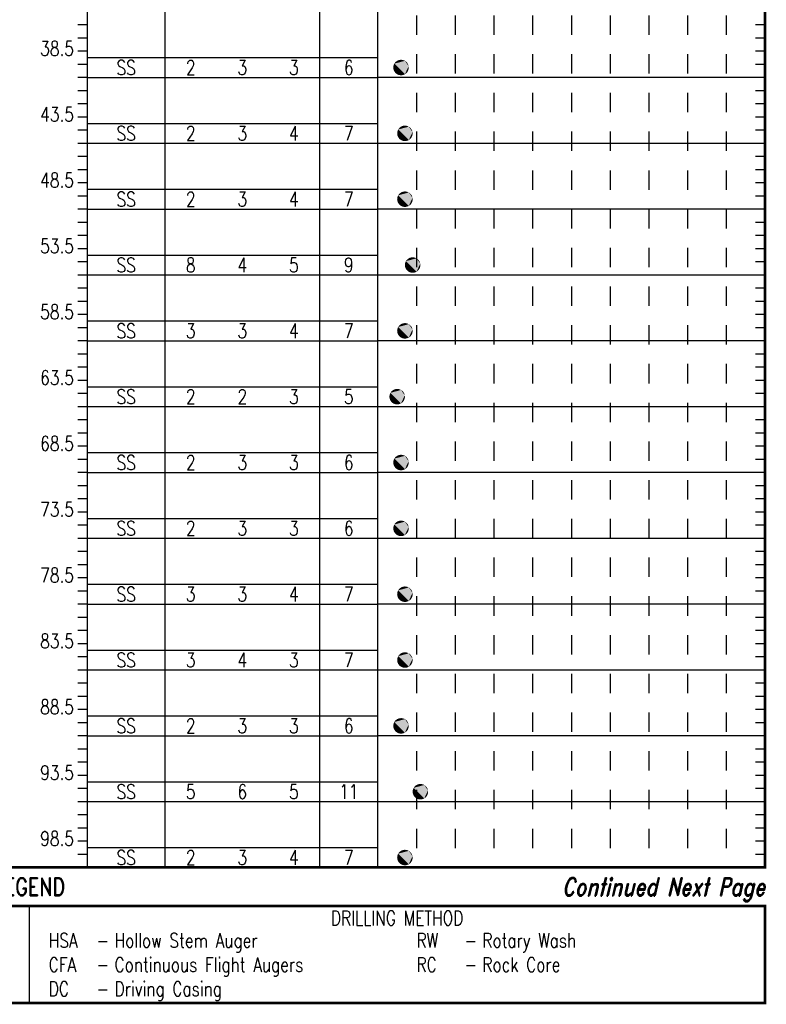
# Model space of a CAD drawing. Extents: x -0.1 to 7.6, y 0 to 10.3.
# Tile 2 of 4: x 3.8 to 7.6, y 0 to 5.1. Entities that reach past the tile are written whole.
import ezdxf
from ezdxf.enums import TextEntityAlignment as Align

# ---------------------------------------------------------------- set-up
doc = ezdxf.new("R2010")
doc.units = 0
doc.linetypes.add('Dot', pattern=[0.04, 0, -0.04])
doc.linetypes.add('Solid', pattern=[0])
doc.layers.get('0').update_dxf_attribs({"linetype": 'Solid'})
doc.styles.add('ROMAND', font='romand', dxfattribs={"height": 1})

# ---------------------------------------------------------------- blocks, each defined once
blk = doc.blocks.new('DMK_1')
at = {"color": 7}
for points in [[(-49.25, 8.7), (-50, 0), (-49.25, 8.7), (-49.25, -8.7)], [(-43.3, 25), (-47, 17.1), (-43.3, 25), (-49.25, 8.7)], [(-43.3, 25), (-49.25, 8.7), (-43.3, 25), (-49.25, -8.7)], [(-43.3, 25), (-49.25, -8.7), (-43.3, 25), (-25, -43.3)], [(-8.7, 49.25), (-25, 43.3), (-8.7, 49.25), (-43.3, 25)], [(25, 43.3), (-8.7, 49.25), (25, 43.3), (-43.3, 25)], [(-25, 43.3), (-38.3, 32.15), (-25, 43.3), (-43.3, 25)], [(25, -43.3), (25, 43.3), (25, -43.3), (-43.3, 25)], [(-25, -43.3), (25, -43.3), (-25, -43.3), (-43.3, 25)], [(-25, 43.3), (-32.15, 38.3), (-25, 43.3), (-38.3, 32.15)], [(-32.15, 38.3), (-35.35, 35.35), (-32.15, 38.3), (-38.3, 32.15)], [(-8.7, 49.25), (-17.1, 47), (-8.7, 49.25), (-25, 43.3)], [(8.7, 49.25), (0, 50), (8.7, 49.25), (-8.7, 49.25)], [(25, 43.3), (8.7, 49.25), (25, 43.3), (-8.7, 49.25)], [(25, 43.3), (17.1, 47), (25, 43.3), (8.7, 49.25)], [(43.3, 25), (32.15, 38.3), (43.3, 25), (25, 43.3)], [(49.25, 8.7), (43.3, 25), (49.25, 8.7), (25, 43.3)], [(25, -43.3), (49.25, 8.7), (25, -43.3), (25, 43.3)], [(25, -43.3), (43.3, -25), (25, -43.3), (49.25, 8.7)], [(38.3, 32.15), (35.35, 35.35), (38.3, 32.15), (32.15, 38.3)], [(43.3, 25), (38.3, 32.15), (43.3, 25), (32.15, 38.3)], [(49.25, 8.7), (47, 17.1), (49.25, 8.7), (43.3, 25)], [(43.3, -25), (49.25, -8.7), (43.3, -25), (49.25, 8.7)], [(49.25, -8.7), (50, 0), (49.25, -8.7), (49.25, 8.7)], [(-49.25, -8.7), (-47, -17.1), (-49.25, -8.7), (-43.3, -25)], [(-49.25, -8.7), (-43.3, -25), (-49.25, -8.7), (-25, -43.3)], [(-43.3, -25), (-38.3, -32.15), (-43.3, -25), (-32.15, -38.3)], [(-43.3, -25), (-32.15, -38.3), (-43.3, -25), (-25, -43.3)], [(-38.3, -32.15), (-35.35, -35.35), (-38.3, -32.15), (-32.15, -38.3)], [(-25, -43.3), (-17.1, -47), (-25, -43.3), (-8.7, -49.25)], [(-25, -43.3), (-8.7, -49.25), (-25, -43.3), (25, -43.3)], [(-8.7, -49.25), (8.7, -49.25), (-8.7, -49.25), (25, -43.3)], [(-8.7, -49.25), (0, -50), (-8.7, -49.25), (8.7, -49.25)], [(8.7, -49.25), (17.1, -47), (8.7, -49.25), (25, -43.3)], [(25, -43.3), (38.3, -32.15), (25, -43.3), (43.3, -25)], [(25, -43.3), (32.15, -38.3), (25, -43.3), (38.3, -32.15)], [(32.15, -38.3), (35.35, -35.35), (32.15, -38.3), (38.3, -32.15)], [(43.3, -25), (47, -17.1), (43.3, -25), (49.25, -8.7)]]:
    blk.add_solid(points, dxfattribs=at)

msp = doc.modelspace()

# ---------------------------------------------------------------- linework, layer by layer
at = {"color": 7, "linetype": 'Solid'}
for points, const_width in [([(0, 0.7), (7.6, 0.7), (7.6, 9.94), (0, 9.94), (0, 0.7)], 0.014), ([(4.1, 8.35), (4.1, 0.7)], 0.007), ([(4.5, 8.35), (4.5, 0.7)], 0.007), ([(5.3, 8.35), (5.3, 0.7)], 0.007), ([(5.6, 8.35), (5.6, 0.7)], 0.007), ([(4.1, 5.052), (4.05, 5.052)], 0.007), ([(7.6, 5.052), (7.55, 5.052)], 0.007), ([(4.1, 4.984), (4.05, 4.984)], 0.007), ([(7.6, 4.984), (7.55, 4.984)], 0.007), ([(4.1, 4.916), (4.05, 4.916)], 0.007), ([(7.6, 4.916), (7.55, 4.916)], 0.007), ([(4.1, 4.848), (4.05, 4.848)], 0.007), ([(7.6, 4.848), (7.55, 4.848)], 0.007), ([(4.1, 4.78), (4.05, 4.78)], 0.007), ([(5.6, 4.78), (7.6, 4.78)], 0.007), ([(7.6, 4.78), (7.55, 4.78)], 0.007), ([(4.1, 4.712), (4.05, 4.712)], 0.007), ([(7.6, 4.712), (7.55, 4.712)], 0.007), ([(4.1, 4.644), (4.05, 4.644)], 0.007), ([(7.6, 4.644), (7.55, 4.644)], 0.007), ([(4.1, 4.576), (4.05, 4.576)], 0.007), ([(7.6, 4.576), (7.55, 4.576)], 0.007), ([(4.1, 4.508), (4.05, 4.508)], 0.007), ([(7.6, 4.508), (7.55, 4.508)], 0.007), ([(4.1, 4.44), (4.05, 4.44)], 0.007), ([(5.6, 4.44), (7.6, 4.44)], 0.007), ([(7.6, 4.44), (7.55, 4.44)], 0.007), ([(4.1, 4.372), (4.05, 4.372)], 0.007), ([(7.6, 4.372), (7.55, 4.372)], 0.007), ([(4.1, 4.304), (4.05, 4.304)], 0.007), ([(7.6, 4.304), (7.55, 4.304)], 0.007), ([(4.1, 4.236), (4.05, 4.236)], 0.007), ([(7.6, 4.236), (7.55, 4.236)], 0.007), ([(4.1, 4.168), (4.05, 4.168)], 0.007), ([(7.6, 4.168), (7.55, 4.168)], 0.007), ([(4.1, 4.1), (4.05, 4.1)], 0.007), ([(5.6, 4.1), (7.6, 4.1)], 0.007), ([(7.6, 4.1), (7.55, 4.1)], 0.007), ([(4.1, 4.032), (4.05, 4.032)], 0.007), ([(7.6, 4.032), (7.55, 4.032)], 0.007), ([(4.1, 3.964), (4.05, 3.964)], 0.007), ([(7.6, 3.964), (7.55, 3.964)], 0.007), ([(4.1, 3.896), (4.05, 3.896)], 0.007), ([(7.6, 3.896), (7.55, 3.896)], 0.007), ([(4.1, 3.828), (4.05, 3.828)], 0.007), ([(7.6, 3.828), (7.55, 3.828)], 0.007), ([(4.1, 3.76), (4.05, 3.76)], 0.007), ([(5.6, 3.76), (7.6, 3.76)], 0.007), ([(7.6, 3.76), (7.55, 3.76)], 0.007), ([(4.1, 3.692), (4.05, 3.692)], 0.007), ([(7.6, 3.692), (7.55, 3.692)], 0.007), ([(4.1, 3.624), (4.05, 3.624)], 0.007), ([(7.6, 3.624), (7.55, 3.624)], 0.007), ([(4.1, 3.556), (4.05, 3.556)], 0.007), ([(7.6, 3.556), (7.55, 3.556)], 0.007), ([(4.1, 3.488), (4.05, 3.488)], 0.007), ([(7.6, 3.488), (7.55, 3.488)], 0.007), ([(4.1, 3.42), (4.05, 3.42)], 0.007), ([(5.6, 3.42), (7.6, 3.42)], 0.007), ([(7.6, 3.42), (7.55, 3.42)], 0.007), ([(4.1, 3.352), (4.05, 3.352)], 0.007), ([(7.6, 3.352), (7.55, 3.352)], 0.007), ([(4.1, 3.284), (4.05, 3.284)], 0.007), ([(7.6, 3.284), (7.55, 3.284)], 0.007), ([(4.1, 3.216), (4.05, 3.216)], 0.007), ([(7.6, 3.216), (7.55, 3.216)], 0.007), ([(4.1, 3.148), (4.05, 3.148)], 0.007), ([(7.6, 3.148), (7.55, 3.148)], 0.007), ([(4.1, 3.08), (4.05, 3.08)], 0.007), ([(5.6, 3.08), (7.6, 3.08)], 0.007), ([(7.6, 3.08), (7.55, 3.08)], 0.007), ([(4.1, 3.012), (4.05, 3.012)], 0.007), ([(7.6, 3.012), (7.55, 3.012)], 0.007), ([(4.1, 2.944), (4.05, 2.944)], 0.007), ([(7.6, 2.944), (7.55, 2.944)], 0.007), ([(4.1, 2.876), (4.05, 2.876)], 0.007), ([(7.6, 2.876), (7.55, 2.876)], 0.007), ([(4.1, 2.808), (4.05, 2.808)], 0.007), ([(7.6, 2.808), (7.55, 2.808)], 0.007), ([(4.1, 2.74), (4.05, 2.74)], 0.007), ([(5.6, 2.74), (7.6, 2.74)], 0.007), ([(7.6, 2.74), (7.55, 2.74)], 0.007), ([(4.1, 2.672), (4.05, 2.672)], 0.007), ([(7.6, 2.672), (7.55, 2.672)], 0.007), ([(4.1, 2.604), (4.05, 2.604)], 0.007), ([(7.6, 2.604), (7.55, 2.604)], 0.007), ([(4.1, 2.536), (4.05, 2.536)], 0.007), ([(7.6, 2.536), (7.55, 2.536)], 0.007), ([(4.1, 2.468), (4.05, 2.468)], 0.007), ([(7.6, 2.468), (7.55, 2.468)], 0.007), ([(4.1, 2.4), (4.05, 2.4)], 0.007), ([(5.6, 2.4), (7.6, 2.4)], 0.007), ([(7.6, 2.4), (7.55, 2.4)], 0.007), ([(4.1, 2.332), (4.05, 2.332)], 0.007), ([(7.6, 2.332), (7.55, 2.332)], 0.007), ([(4.1, 2.264), (4.05, 2.264)], 0.007), ([(7.6, 2.264), (7.55, 2.264)], 0.007), ([(4.1, 2.196), (4.05, 2.196)], 0.007), ([(7.6, 2.196), (7.55, 2.196)], 0.007), ([(4.1, 2.128), (4.05, 2.128)], 0.007), ([(7.6, 2.128), (7.55, 2.128)], 0.007), ([(4.1, 2.06), (4.05, 2.06)], 0.007), ([(5.6, 2.06), (7.6, 2.06)], 0.007), ([(7.6, 2.06), (7.55, 2.06)], 0.007), ([(4.1, 1.992), (4.05, 1.992)], 0.007), ([(7.6, 1.992), (7.55, 1.992)], 0.007), ([(4.1, 1.924), (4.05, 1.924)], 0.007), ([(7.6, 1.924), (7.55, 1.924)], 0.007), ([(4.1, 1.856), (4.05, 1.856)], 0.007), ([(7.6, 1.856), (7.55, 1.856)], 0.007), ([(4.1, 1.788), (4.05, 1.788)], 0.007), ([(7.6, 1.788), (7.55, 1.788)], 0.007), ([(4.1, 1.72), (4.05, 1.72)], 0.007), ([(5.6, 1.72), (7.6, 1.72)], 0.007), ([(7.6, 1.72), (7.55, 1.72)], 0.007), ([(4.1, 1.652), (4.05, 1.652)], 0.007), ([(7.6, 1.652), (7.55, 1.652)], 0.007), ([(4.1, 1.584), (4.05, 1.584)], 0.007), ([(7.6, 1.584), (7.55, 1.584)], 0.007), ([(4.1, 1.516), (4.05, 1.516)], 0.007), ([(7.6, 1.516), (7.55, 1.516)], 0.007), ([(4.1, 1.448), (4.05, 1.448)], 0.007), ([(7.6, 1.448), (7.55, 1.448)], 0.007), ([(4.1, 1.38), (4.05, 1.38)], 0.007), ([(5.6, 1.38), (7.6, 1.38)], 0.007), ([(7.6, 1.38), (7.55, 1.38)], 0.007), ([(4.1, 1.312), (4.05, 1.312)], 0.007), ([(7.6, 1.312), (7.55, 1.312)], 0.007), ([(4.1, 1.244), (4.05, 1.244)], 0.007), ([(7.6, 1.244), (7.55, 1.244)], 0.007), ([(4.1, 1.176), (4.05, 1.176)], 0.007), ([(7.6, 1.176), (7.55, 1.176)], 0.007), ([(4.1, 1.108), (4.05, 1.108)], 0.007), ([(7.6, 1.108), (7.55, 1.108)], 0.007), ([(4.1, 1.04), (4.05, 1.04)], 0.007), ([(5.6, 1.04), (7.6, 1.04)], 0.007), ([(7.6, 1.04), (7.55, 1.04)], 0.007), ([(4.1, 0.972), (4.05, 0.972)], 0.007), ([(7.6, 0.972), (7.55, 0.972)], 0.007), ([(4.1, 0.904), (4.05, 0.904)], 0.007), ([(7.6, 0.904), (7.55, 0.904)], 0.007), ([(4.1, 0.836), (4.05, 0.836)], 0.007), ([(7.6, 0.836), (7.55, 0.836)], 0.007), ([(4.1, 0.768), (4.05, 0.768)], 0.007), ([(7.6, 0.768), (7.55, 0.768)], 0.007), ([(4.1, 0.7), (4.05, 0.7)], 0.007), ([(5.6, 0.7), (7.6, 0.7)], 0.007), ([(7.6, 0.7), (7.55, 0.7)], 0.007), ([(0, 0), (7.6, 0), (7.6, 0.5), (0, 0.5), (0, 0)], 0.014), ([(3.8, 0), (3.8, 0.5)], 0.007)]:
    msp.add_lwpolyline(points, dxfattribs=dict(at, const_width=const_width))
at = {"color": 7, "linetype": 'Dot'}
for points in [[(5.8, 7.5), (5.8, 0.7)], [(6, 7.5), (6, 0.7)], [(6, 7.5), (6, 0.7)], [(6.2, 7.5), (6.2, 0.7)], [(6.4, 7.5), (6.4, 0.7)], [(6.4, 7.5), (6.4, 0.7)], [(6.6, 7.5), (6.6, 0.7)], [(6.8, 7.5), (6.8, 0.7)], [(6.8, 7.5), (6.8, 0.7)], [(7, 7.5), (7, 0.7)], [(7.2, 7.5), (7.2, 0.7)], [(7.2, 7.5), (7.2, 0.7)], [(7.4, 7.5), (7.4, 0.7)]]:
    msp.add_lwpolyline(points, dxfattribs=at)
at = {"color": 7, "linetype": 'Solid'}
for points in [[(4.1, 4.882), (5.6, 4.882)], [(4.1, 4.78), (5.6, 4.78)], [(4.1, 4.542), (5.6, 4.542)], [(4.1, 4.44), (5.6, 4.44)], [(4.1, 4.202), (5.6, 4.202)], [(4.1, 4.1), (5.6, 4.1)], [(4.1, 3.862), (5.6, 3.862)], [(4.1, 3.76), (5.6, 3.76)], [(4.1, 3.522), (5.6, 3.522)], [(4.1, 3.42), (5.6, 3.42)], [(4.1, 3.182), (5.6, 3.182)], [(4.1, 3.08), (5.6, 3.08)], [(4.1, 2.842), (5.6, 2.842)], [(4.1, 2.74), (5.6, 2.74)], [(4.1, 2.502), (5.6, 2.502)], [(4.1, 2.4), (5.6, 2.4)], [(4.1, 2.162), (5.6, 2.162)], [(4.1, 2.06), (5.6, 2.06)], [(4.1, 1.822), (5.6, 1.822)], [(4.1, 1.72), (5.6, 1.72)], [(4.1, 1.482), (5.6, 1.482)], [(4.1, 1.38), (5.6, 1.38)], [(4.1, 1.142), (5.6, 1.142)], [(4.1, 1.04), (5.6, 1.04)], [(4.1, 0.802), (5.6, 0.802)], [(4.1, 0.7), (5.6, 0.7)]]:
    msp.add_lwpolyline(points, dxfattribs=at)

# ---------------------------------------------------------------- block references
at = {"xscale": 0.0008, "yscale": 0.0008}
for p in [(5.72, 4.831), (5.74, 4.491), (5.74, 4.151), (5.78, 3.811), (5.74, 3.471), (5.7, 3.131), (5.72, 2.791), (5.72, 2.451), (5.74, 2.111), (5.74, 1.771), (5.72, 1.431), (5.82, 1.091), (5.74, 0.751)]:
    msp.add_blockref('DMK_1', p, dxfattribs=at)

# ---------------------------------------------------------------- texts
at = {"color": 7, "style": 'ROMAND', "width": 0.78}
for s, p in [('38.5', (4.03, 4.892)), ('43.5', (4.03, 4.552)), ('48.5', (4.03, 4.212)), ('53.5', (4.03, 3.872)), ('58.5', (4.03, 3.532)), ('63.5', (4.03, 3.192)), ('68.5', (4.03, 2.852)), ('73.5', (4.03, 2.512)), ('78.5', (4.03, 2.172)), ('83.5', (4.03, 1.832)), ('88.5', (4.03, 1.492)), ('93.5', (4.03, 1.152)), ('98.5', (4.03, 0.812))]:
    msp.add_text(s, height=0.0744, dxfattribs=at).set_placement(p, align=Align.RIGHT)
for s, height, p in [('SS', 0.0744, (4.3, 4.831)), ('2', 0.0744, (4.6335, 4.831)), ('3', 0.0744, (4.9, 4.831)), ('3', 0.0744, (5.1665, 4.831)), ('6', 0.0744, (5.45, 4.831)), ('SS', 0.0744, (4.3, 4.491)), ('2', 0.0744, (4.6335, 4.491)), ('3', 0.0744, (4.9, 4.491)), ('4', 0.0744, (5.1665, 4.491)), ('7', 0.0744, (5.45, 4.491)), ('SS', 0.0744, (4.3, 4.151)), ('2', 0.0744, (4.6335, 4.151)), ('3', 0.0744, (4.9, 4.151)), ('4', 0.0744, (5.1665, 4.151)), ('7', 0.0744, (5.45, 4.151)), ('SS', 0.0744, (4.3, 3.811)), ('8', 0.0744, (4.6335, 3.811)), ('4', 0.0744, (4.9, 3.811)), ('5', 0.0744, (5.1665, 3.811)), ('9', 0.0744, (5.45, 3.811)), ('SS', 0.0744, (4.3, 3.471)), ('3', 0.0744, (4.6335, 3.471)), ('3', 0.0744, (4.9, 3.471)), ('4', 0.0744, (5.1665, 3.471)), ('7', 0.0744, (5.45, 3.471)), ('SS', 0.0744, (4.3, 3.131)), ('2', 0.0744, (4.6335, 3.131)), ('2', 0.0744, (4.9, 3.131)), ('3', 0.0744, (5.1665, 3.131)), ('5', 0.0744, (5.45, 3.131)), ('SS', 0.0744, (4.3, 2.791)), ('2', 0.0744, (4.6335, 2.791)), ('3', 0.0744, (4.9, 2.791)), ('3', 0.0744, (5.1665, 2.791)), ('6', 0.0744, (5.45, 2.791)), ('SS', 0.0744, (4.3, 2.451)), ('2', 0.0744, (4.6335, 2.451)), ('3', 0.0744, (4.9, 2.451)), ('3', 0.0744, (5.1665, 2.451)), ('6', 0.0744, (5.45, 2.451)), ('SS', 0.0744, (4.3, 2.111)), ('3', 0.0744, (4.6335, 2.111)), ('3', 0.0744, (4.9, 2.111)), ('4', 0.0744, (5.1665, 2.111)), ('7', 0.0744, (5.45, 2.111)), ('SS', 0.0744, (4.3, 1.771)), ('3', 0.0744, (4.6335, 1.771)), ('4', 0.0744, (4.9, 1.771)), ('3', 0.0744, (5.1665, 1.771)), ('7', 0.0744, (5.45, 1.771)), ('SS', 0.0744, (4.3, 1.431)), ('2', 0.0744, (4.6335, 1.431)), ('3', 0.0744, (4.9, 1.431)), ('3', 0.0744, (5.1665, 1.431)), ('6', 0.0744, (5.45, 1.431)), ('SS', 0.0744, (4.3, 1.091)), ('5', 0.0744, (4.6335, 1.091)), ('6', 0.0744, (4.9, 1.091)), ('5', 0.0744, (5.1665, 1.091)), ('11', 0.0744, (5.45, 1.091)), ('SS', 0.0744, (4.3, 0.751)), ('2', 0.0744, (4.6335, 0.751)), ('3', 0.0744, (4.9, 0.751)), ('4', 0.0744, (5.1665, 0.751)), ('7', 0.0744, (5.45, 0.751)), ('LEGEND', 0.093, (3.8, 0.6)), ('DRILLING METHOD', 0.0744, (5.7, 0.438)), ('-', 0.0744, (4.18, 0.323)), ('-', 0.0744, (6.08, 0.323)), ('-', 0.0744, (4.18, 0.198)), ('-', 0.0744, (6.08, 0.198)), ('-', 0.0744, (4.18, 0.073))]:
    msp.add_text(s, height=height, dxfattribs=at).set_placement(p, align=Align.MIDDLE_CENTER)
at = {"color": 7, "style": 'ROMAND', "oblique": 13, "width": 0.78}
msp.add_text('Continued Next Page', height=0.093, dxfattribs=at).set_placement((7.6, 0.6), align=Align.MIDDLE_RIGHT)
at = {"color": 7, "style": 'ROMAND', "width": 0.78}
for s, p in [('HSA', (3.9, 0.323)), ('Hollow Stem Auger', (4.24, 0.323)), ('RW', (5.8, 0.323)), ('Rotary Wash', (6.14, 0.323)), ('CFA', (3.9, 0.198)), ('Continuous Flight Augers', (4.24, 0.198)), ('RC', (5.8, 0.198)), ('Rock Core', (6.14, 0.198)), ('DC', (3.9, 0.073)), ('Driving Casing', (4.24, 0.073))]:
    msp.add_text(s, height=0.0744, dxfattribs=at).set_placement(p, align=Align.MIDDLE_LEFT)

doc.saveas('drawing.dxf')
